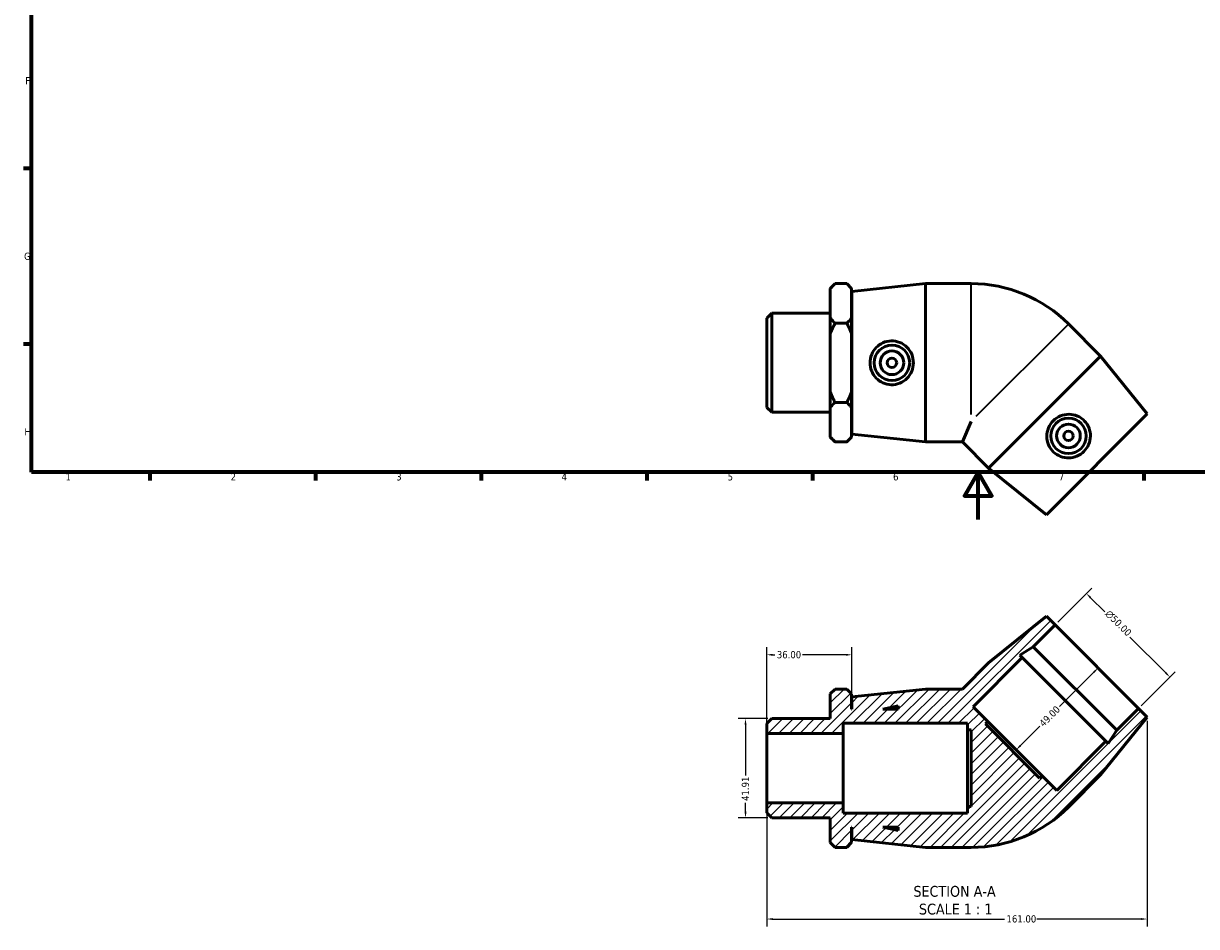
# Model space of a CAD drawing. Header units: millimetres. Extents: x 0 to 899, y -172 to 594.
# Tile 1 of 3: x 17 to 513, y -172 to 210. Entities that reach past the tile are written whole.
import ezdxf

# ---------------------------------------------------------------- set-up
doc = ezdxf.new("R2010")
doc.units = ezdxf.units.MM
for name, color, linetype, lineweight in [('Border (ANSI)', 7, 'Continuous', 70), ('Dimension (ANSI)', 7, 'Continuous', 25), ('Hatch (ANSI)', 7, 'Continuous', 18), ('Symbol (ANSI)', 7, 'Continuous', 25), ('Visible (ANSI)', 7, 'Continuous', 50), ('Visible Narrow (ANSI)', 7, 'Continuous', 35)]:
    doc.layers.add(name, color=color, linetype=linetype, lineweight=lineweight)
doc.styles.add('Label Text (ANSI)', font='tahoma.ttf')
doc.styles.add('Note Text (ANSI)', font='tahoma.ttf')
doc.dimstyles.new('Default - mm (ANSI)', dxfattribs={"dimtxt": 3.048, "dimasz": 2.5, "dimexe": 3.175, "dimexo": 1.6002, "dimgap": 0.8, "dimtad": 0, "dimtoh": 1, "dimrnd": 1e-08, "dimzin": 4, "dimdsep": 46, "dimtxsty": 'Note Text (ANSI)', "dimcen": 0.09, "dimdle": 10, "dimclrd": 256, "dimclre": 256, "dimclrt": 256, "dimadec": 1, "dimazin": 1, "dimtfac": 1, "dimtofl": 0, "dimtmove": 0, "dimatfit": 3, "dimfxl": 1, "dimtolj": 1, "dimtzin": 4, "dimlwd": -1, "dimlwe": -1, "dimarcsym": 0})

# ---------------------------------------------------------------- blocks, each defined once
blk = doc.blocks.new('Borders Default Border')
at = {"layer": 'Border (ANSI)'}
for p, q in [((20, 148.5), (16.55, 148.5)), ((20, 74.25), (16.55, 74.25)), ((70.08, 20), (70.08, 16.55)), ((140.17, 20), (140.17, 16.55)), ((210.25, 20), (210.25, 16.55)), ((280.33, 20), (280.33, 16.55)), ((350.42, 20), (350.42, 16.55)), ((490.58, 20), (490.58, 16.55))]:
    blk.add_line(p, q, dxfattribs=at)
at = {"layer": 'Border (ANSI)', "flags": 128}
for points in [[(20, 20), (20, 574), (821, 574), (821, 20), (20, 20)], [(420.5, 0), (420.5, 20), (414.73, 10), (426.27, 10), (420.5, 20)]]:
    blk.add_lwpolyline(points, dxfattribs=at)
at = {"layer": 'Border (ANSI)', "color": 230, "true_color": 0xff0080, "char_height": 3.05, "attachment_point": 7, "style": 'Note Text (ANSI)'}
for s, insert in [('F', (17.29, 184.1)), ('G', (16.81, 109.79)), ('H', (16.97, 35.6)), ('1', (34.35, 16.55)), ('2', (104.2, 16.55)), ('3', (174.26, 16.49)), ('4', (244.23, 16.55)), ('5', (314.48, 16.49)), ('6', (384.49, 16.49)), ('7', (454.6, 16.55))]:
    blk.add_mtext(s, dxfattribs=dict(at, insert=insert))
blk = doc.blocks.new('*D7')
at = {"layer": 'Defpoints', "color": 0, "transparency": 16777216}
for p in [(333.13, -84.24), (322.06, -126.15), (333.13, -126.15)]:
    blk.add_point(p, dxfattribs=at)
at = {"layer": 'Dimension (ANSI)', "transparency": 16777216}
for p, q in [((331.53, -84.24), (318.89, -84.24)), ((322.06, -86.74), (322.06, -108.25)), ((322.06, -123.65), (322.06, -119.85)), ((331.53, -126.15), (318.89, -126.15))]:
    blk.add_line(p, q, dxfattribs=at)
for points in [[(321.64, -86.74), (322.48, -86.74), (322.06, -84.24)], [(321.64, -123.65), (322.48, -123.65), (322.06, -126.15)]]:
    blk.add_solid(points, dxfattribs=at)
at = {"layer": 'Dimension (ANSI)', "color": 230, "true_color": 0xff0080, "transparency": 16777216, "insert": (320.48, -119.05), "char_height": 3.048, "attachment_point": 1, "rotation": 90, "style": 'Note Text (ANSI)'}
blk.add_mtext('\\A1;41.91', dxfattribs=at)
blk = doc.blocks.new('*D8')
at = {"layer": 'Defpoints', "color": 0, "transparency": 16777216}
for p in [(331.03, -57.22), (367.03, -75.05), (331.03, -90.53)]:
    blk.add_point(p, dxfattribs=at)
at = {"layer": 'Dimension (ANSI)', "transparency": 16777216}
for p, q in [((331.03, -88.93), (331.03, -54.05)), ((367.03, -73.45), (367.03, -54.05)), ((333.53, -57.22), (334.51, -57.22)), ((364.53, -57.22), (346.17, -57.22))]:
    blk.add_line(p, q, dxfattribs=at)
for points in [[(333.53, -56.81), (333.53, -57.64), (331.03, -57.22)], [(364.53, -56.81), (364.53, -57.64), (367.03, -57.22)]]:
    blk.add_solid(points, dxfattribs=at)
at = {"layer": 'Dimension (ANSI)', "color": 230, "true_color": 0xff0080, "transparency": 16777216, "insert": (335.31, -55.64), "char_height": 3.048, "attachment_point": 1, "style": 'Note Text (ANSI)'}
blk.add_mtext('\\A1;36.00', dxfattribs=at)
blk = doc.blocks.new('*D9')
at = {"layer": 'Defpoints', "color": 0, "transparency": 16777216}
for p in [(466.3, -31.31), (453.03, -44.57), (488.39, -79.93)]:
    blk.add_point(p, dxfattribs=at)
at = {"layer": 'Dimension (ANSI)', "transparency": 16777216}
for p, q in [((454.17, -43.44), (468.54, -29.07)), ((468.06, -33.08), (474.02, -39.04)), ((499.88, -64.9), (484.73, -49.75)), ((489.52, -78.8), (503.9, -64.42))]:
    blk.add_line(p, q, dxfattribs=at)
for points in [[(468.36, -32.78), (467.77, -33.37), (466.3, -31.31)], [(500.18, -64.6), (499.59, -65.19), (501.65, -66.67)]]:
    blk.add_solid(points, dxfattribs=at)
at = {"layer": 'Dimension (ANSI)', "color": 230, "true_color": 0xff0080, "transparency": 16777216, "insert": (476.21, -37.98), "char_height": 3.048, "attachment_point": 1, "rotation": 315, "style": 'Note Text (ANSI)'}
blk.add_mtext('\\A1;\\fAIGDT|b0|i0;\\H3.0480;\\ln\\fTahoma|b0|i0;\\H3.0480;50.00', dxfattribs=at)
blk = doc.blocks.new('*D10')
at = {"layer": 'Defpoints', "color": 0, "transparency": 16777216}
for p in [(470.71, -62.25), (436.06, -96.9), (436.59, -97.43)]:
    blk.add_point(p, dxfattribs=at)
at = {"layer": 'Dimension (ANSI)', "transparency": 16777216}
for p, q in [((469.47, -64.55), (454.9, -79.12)), ((438.36, -95.66), (446.57, -87.45))]:
    blk.add_line(p, q, dxfattribs=at)
for points in [[(469.18, -64.25), (469.77, -64.84), (471.24, -62.78)], [(438.06, -95.36), (438.65, -95.95), (436.59, -97.43)]]:
    blk.add_solid(points, dxfattribs=at)
at = {"layer": 'Dimension (ANSI)', "color": 230, "true_color": 0xff0080, "transparency": 16777216, "insert": (446.02, -85.76), "char_height": 3.048, "attachment_point": 1, "rotation": 45, "style": 'Note Text (ANSI)'}
blk.add_mtext('\\A1;49.00', dxfattribs=at)
blk = doc.blocks.new('*D11')
at = {"layer": 'Defpoints', "color": 0, "transparency": 16777216}
for p in [(492.03, -83.57), (331.03, -119.86), (492.03, -169.01)]:
    blk.add_point(p, dxfattribs=at)
at = {"layer": 'Dimension (ANSI)', "transparency": 16777216}
for p, q in [((492.03, -85.17), (492.03, -172.19)), ((331.03, -121.46), (331.03, -172.19)), ((333.53, -169.01), (431.69, -169.01)), ((489.53, -169.01), (445.37, -169.01))]:
    blk.add_line(p, q, dxfattribs=at)
for points in [[(333.53, -168.59), (333.53, -169.43), (331.03, -169.01)], [(489.53, -168.59), (489.53, -169.43), (492.03, -169.01)]]:
    blk.add_solid(points, dxfattribs=at)
at = {"layer": 'Dimension (ANSI)', "color": 230, "true_color": 0xff0080, "transparency": 16777216, "insert": (432.49, -167.42), "char_height": 3.048, "attachment_point": 1, "style": 'Note Text (ANSI)'}
blk.add_mtext('\\A1;161.00', dxfattribs=at)

msp = doc.modelspace()

# ---------------------------------------------------------------- hatches: boundary and pattern name
at = {"layer": 'Hatch (ANSI)'}
h = msp.add_hatch(dxfattribs=at)
h.set_pattern_fill('ANSI31', color=256, scale=25.4, style=0)
h.set_pattern_definition([(45, (0, 0), (-2.245064, 2.245064), [])])
edge = h.paths.add_edge_path()
edge.add_line((424.927, -60.659), (413.89, -71.696))
edge.add_line((413.89, -71.696), (398.281, -71.696))
edge.add_line((398.281, -71.696), (367.031, -75.046))
edge.add_line((367.031, -75.046), (367.031, -80.196))
edge.add_line((367.031, -80.196), (366.931, -80.196))
edge.add_line((366.931, -80.196), (366.931, -73.706))
edge.add_line((366.931, -73.706), (364.921, -71.696))
edge.add_line((364.921, -71.696), (359.941, -71.696))
edge.add_line((359.941, -71.696), (357.931, -73.706))
edge.add_line((357.931, -73.706), (357.931, -84.241))
edge.add_line((357.931, -84.241), (333.127, -84.241))
edge.add_line((333.127, -84.241), (331.031, -86.337))
edge.add_line((331.031, -86.337), (331.031, -90.528))
edge.add_line((331.031, -90.528), (363.431, -90.528))
edge.add_line((363.431, -90.528), (363.431, -86.196))
edge.add_line((363.431, -86.196), (416.031, -86.196))
edge.add_line((416.031, -86.196), (416.031, -88.946))
edge.add_line((416.031, -88.946), (417.501, -88.946))
edge.add_line((417.501, -88.946), (417.501, -121.446))
edge.add_line((417.501, -121.446), (416.031, -121.446))
edge.add_line((416.031, -121.446), (416.031, -124.196))
edge.add_line((416.031, -124.196), (363.431, -124.196))
edge.add_line((363.431, -124.196), (363.431, -119.865))
edge.add_line((363.431, -119.865), (331.031, -119.865))
edge.add_line((331.031, -119.865), (331.031, -124.056))
edge.add_line((331.031, -124.056), (333.127, -126.151))
edge.add_line((333.127, -126.151), (357.931, -126.151))
edge.add_line((357.931, -126.151), (357.931, -136.686))
edge.add_line((357.931, -136.686), (359.941, -138.696))
edge.add_line((359.941, -138.696), (364.921, -138.696))
edge.add_line((364.921, -138.696), (366.931, -136.686))
edge.add_line((366.931, -136.686), (366.931, -130.196))
edge.add_line((366.931, -130.196), (367.031, -130.196))
edge.add_line((367.031, -130.196), (367.031, -135.346))
edge.add_line((367.031, -135.346), (398.281, -138.696))
edge.add_line((398.281, -138.696), (417.501, -138.696))
edge.add_ellipse((417.501, -80.415), major_axis=(0, -58.281), ratio=1, start_angle=0, end_angle=45)
edge.add_line((458.712, -121.626), (472.303, -108.035))
edge.add_line((472.303, -108.035), (492.031, -83.569))
edge.add_line((492.031, -83.569), (488.39, -79.928))
edge.add_line((488.39, -79.928), (479.15, -89.167))
edge.add_line((479.15, -89.167), (475.512, -94.769))
edge.add_line((475.512, -94.769), (474.53, -93.787))
edge.add_line((474.53, -93.787), (453.741, -114.576))
edge.add_line((453.741, -114.576), (447.554, -108.389))
edge.add_line((447.554, -108.389), (446.515, -109.428))
edge.add_line((446.515, -109.428), (423.534, -86.447))
edge.add_line((423.534, -86.447), (424.573, -85.408))
edge.add_line((424.573, -85.408), (418.386, -79.221))
edge.add_line((418.386, -79.221), (439.175, -58.432))
edge.add_line((439.175, -58.432), (438.193, -57.45))
edge.add_line((438.193, -57.45), (443.795, -53.812))
edge.add_line((443.795, -53.812), (453.034, -44.573))
edge.add_line((453.034, -44.573), (449.393, -40.931))
edge.add_line((449.393, -40.931), (424.927, -60.659))
h.paths.add_polyline_path([(386.631, -131.585), (380.098, -130.196), (386.631, -130.196)], flags=0)
h.paths.add_polyline_path([(380.098, -80.196), (386.631, -78.807), (386.631, -80.196)], flags=0)

# ---------------------------------------------------------------- linework, layer by layer
at = {"layer": 'Visible (ANSI)'}
for p, q in [((357.931, 97.794), (359.941, 99.804)), ((364.921, 99.804), (359.941, 99.804)), ((366.931, 97.794), (364.921, 99.804)), ((367.031, 96.454), (398.281, 99.804)), ((398.281, 32.804), (398.281, 99.804)), ((398.281, 99.804), (417.501, 99.804)), ((357.931, 97.551), (357.931, 97.794)), ((357.931, 85.306), (357.931, 97.551)), ((366.931, 97.794), (366.931, 97.551)), ((366.931, 97.551), (366.931, 85.306)), ((367.031, 36.154), (367.031, 96.454)), ((366.931, 91.304), (367.031, 91.304)), ((331.031, 85.163), (333.127, 87.259)), ((331.031, 47.444), (331.031, 85.163)), ((333.127, 87.259), (333.127, 45.349)), ((333.127, 87.259), (357.931, 87.259)), ((357.931, 78.548), (357.931, 85.306)), ((366.931, 85.306), (366.931, 78.548)), ((359.941, 83.054), (364.921, 83.054)), ((472.303, 69.143), (458.712, 82.733)), ((357.931, 54.059), (357.931, 78.548)), ((366.931, 78.548), (366.931, 54.059)), ((472.303, 69.143), (424.927, 21.767)), ((492.031, 44.677), (472.303, 69.143)), ((357.931, 47.301), (357.931, 54.059)), ((366.931, 54.059), (366.931, 47.301)), ((331.031, 47.444), (333.127, 45.349)), ((333.127, 45.349), (357.931, 45.349)), ((357.931, 35.056), (357.931, 47.301)), ((359.941, 49.554), (364.921, 49.554)), ((366.931, 47.301), (366.931, 35.056)), ((492.031, 44.677), (449.393, 2.038)), ((366.931, 41.304), (367.031, 41.304)), ((417.501, 41.522), (413.89, 32.804)), ((357.931, 34.814), (357.931, 35.056)), ((357.931, 34.814), (359.941, 32.804)), ((366.931, 34.814), (364.921, 32.804)), ((366.931, 35.056), (366.931, 34.814)), ((367.031, 36.154), (398.281, 32.804)), ((364.921, 32.804), (359.941, 32.804)), ((398.281, 32.804), (413.89, 32.804)), ((424.927, 21.767), (413.89, 32.804)), ((449.393, 2.038), (424.927, 21.767)), ((449.393, -40.931), (424.927, -60.659)), ((443.795, -53.812), (453.034, -44.573)), ((453.034, -44.573), (449.393, -40.931)), ((453.034, -44.573), (488.39, -79.928)), ((438.193, -57.45), (443.795, -53.812)), ((443.795, -53.812), (479.15, -89.167)), ((418.386, -79.221), (439.175, -58.432)), ((439.175, -58.432), (438.193, -57.45)), ((439.175, -58.432), (474.53, -93.787)), ((424.927, -60.659), (413.89, -71.696)), ((359.941, -71.696), (357.931, -73.706)), ((357.931, -73.706), (357.931, -84.241)), ((364.921, -71.696), (359.941, -71.696)), ((366.931, -73.706), (364.921, -71.696)), ((366.931, -80.196), (366.931, -73.706)), ((398.281, -71.696), (367.031, -75.046)), ((413.89, -71.696), (398.281, -71.696)), ((367.031, -75.046), (367.031, -80.196)), ((380.098, -80.196), (386.631, -78.807)), ((386.631, -78.807), (386.631, -80.196)), ((424.573, -85.408), (418.386, -79.221)), ((333.127, -84.241), (331.031, -86.337)), ((357.931, -84.241), (333.127, -84.241)), ((367.031, -80.196), (366.931, -80.196)), ((386.631, -80.196), (380.098, -80.196)), ((472.303, -108.035), (492.031, -83.569)), ((488.39, -79.928), (479.15, -89.167)), ((492.031, -83.569), (488.39, -79.928)), ((331.031, -86.337), (331.031, -90.528)), ((363.431, -90.528), (363.431, -86.196)), ((363.431, -86.196), (416.031, -86.196)), ((416.031, -86.196), (416.031, -88.946)), ((416.031, -88.946), (417.501, -88.946)), ((416.031, -88.946), (416.031, -121.446)), ((417.501, -88.946), (417.501, -121.446)), ((423.534, -86.447), (424.573, -85.408)), ((446.515, -109.428), (423.534, -86.447)), ((447.554, -108.389), (424.573, -85.408)), ((479.15, -89.167), (475.512, -94.769)), ((331.031, -90.528), (363.431, -90.528)), ((331.031, -119.865), (331.031, -90.528)), ((363.431, -119.865), (363.431, -90.528)), ((474.53, -93.787), (453.741, -114.576)), ((475.512, -94.769), (474.53, -93.787)), ((447.554, -108.389), (446.515, -109.428)), ((453.741, -114.576), (447.554, -108.389)), ((458.712, -121.626), (472.303, -108.035)), ((363.431, -119.865), (331.031, -119.865)), ((331.031, -119.865), (331.031, -124.056)), ((331.031, -124.056), (333.127, -126.151)), ((363.431, -124.196), (363.431, -119.865)), ((417.501, -121.446), (416.031, -121.446)), ((416.031, -121.446), (416.031, -124.196)), ((333.127, -126.151), (357.931, -126.151)), ((357.931, -126.151), (357.931, -136.686)), ((416.031, -124.196), (363.431, -124.196)), ((366.931, -136.686), (366.931, -130.196)), ((366.931, -130.196), (367.031, -130.196)), ((367.031, -130.196), (367.031, -135.346)), ((386.631, -131.585), (380.098, -130.196)), ((380.098, -130.196), (386.631, -130.196)), ((386.631, -130.196), (386.631, -131.585)), ((357.931, -136.686), (359.941, -138.696)), ((364.921, -138.696), (359.941, -138.696)), ((364.921, -138.696), (366.931, -136.686)), ((367.031, -135.346), (398.281, -138.696)), ((398.281, -138.696), (417.501, -138.696))]:
    msp.add_line(p, q, dxfattribs=at)
for centre, radius in [((384.016, 66.304), 7.5), ((384.016, 66.304), 5), ((384.016, 66.304), 2), ((458.702, 35.368), 7.5), ((458.702, 35.368), 5), ((458.702, 35.368), 2)]:
    msp.add_circle(centre, radius, dxfattribs=at)
for centre, start, end in [((417.501, 41.522), 45, 90), ((417.501, -80.415), 270, 315)]:
    msp.add_arc(centre, 58.281, start, end, dxfattribs=at)
for points in [[(357.931, 97.551), (358.78, 98.642), (359.941, 99.804)], [(364.921, 99.804), (366.082, 98.642), (366.931, 97.551)], [(359.941, 83.054), (358.78, 84.215), (357.931, 85.306)], [(366.931, 85.306), (366.082, 84.215), (364.921, 83.054)], [(357.931, 78.548), (358.78, 80.731), (359.941, 83.054)], [(364.921, 83.054), (366.082, 80.731), (366.931, 78.548)], [(359.941, 49.554), (358.78, 51.876), (357.931, 54.059)], [(366.931, 54.059), (366.082, 51.876), (364.921, 49.554)], [(357.931, 47.301), (358.78, 48.392), (359.941, 49.554)], [(364.921, 49.554), (366.082, 48.392), (366.931, 47.301)], [(359.941, 32.804), (358.78, 33.965), (357.931, 35.056)], [(366.931, 35.056), (366.082, 33.965), (364.921, 32.804)]]:
    msp.add_rational_spline(points, [1, 1.00241153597, 1], degree=2, dxfattribs=at)
for points in [[(383.643, 57.022), (382.517, 57.057), (381.318, 57.319), (379.125, 58.302), (378.13, 59.023), (376.562, 60.662), (375.884, 61.693), (374.985, 63.943), (374.764, 65.162), (374.764, 67.445), (374.985, 68.664), (375.884, 70.914), (376.562, 71.945), (378.13, 73.584), (379.125, 74.305), (381.318, 75.288), (382.517, 75.55), (384.851, 75.623), (386.128, 75.407), (388.465, 74.47), (389.527, 73.75), (391.185, 72.093), (391.901, 71.051), (392.857, 68.75), (393.096, 67.491), (393.096, 65.116), (392.857, 63.857), (391.901, 61.556), (391.185, 60.514), (389.527, 58.857), (388.465, 58.137), (386.128, 57.2), (384.851, 56.984), (383.643, 57.022)], [(465.528, 41.667), (466.3, 40.846), (466.963, 39.813), (467.819, 37.567), (468.012, 36.354), (467.962, 34.086), (467.712, 32.877), (466.757, 30.65), (466.051, 29.633), (464.437, 28.019), (463.419, 27.313), (461.193, 26.357), (459.983, 26.107), (457.716, 26.057), (456.503, 26.251), (454.257, 27.107), (453.224, 27.769), (451.522, 29.368), (450.772, 30.424), (449.781, 32.739), (449.54, 33.999), (449.539, 36.343), (449.769, 37.586), (450.72, 39.889), (451.442, 40.948), (453.121, 42.628), (454.181, 43.349), (456.483, 44.3), (457.727, 44.531), (460.071, 44.53), (461.33, 44.288), (463.645, 43.298), (464.701, 42.547), (465.528, 41.667)]]:
    msp.add_open_spline(points, degree=3, knots=[0, 0, 0, 0, 0.33994, 0.33994, 0.6798801, 0.6798801, 1.0223307, 1.0223307, 1.3647813, 1.3647813, 1.7072319, 1.7072319, 2.0496826, 2.0496826, 2.3896226, 2.3896226, 2.7295626, 2.7295626, 3.0937811, 3.0937811, 3.4579995, 3.4579995, 3.8143263, 3.8143263, 4.1706531, 4.1706531, 4.5269799, 4.5269799, 4.8833067, 4.8833067, 5.2475251, 5.2475251, 5.6117436, 5.6117436, 5.6117436, 5.6117436], dxfattribs=at)
at = {"layer": 'Visible Narrow (ANSI)'}
for p, q in [((417.501, 44.403), (417.501, 99.562)), ((458.542, 82.562), (419.539, 43.559))]:
    msp.add_line(p, q, dxfattribs=at)

# ---------------------------------------------------------------- block references
msp.add_blockref('Borders Default Border', (0, 0))

# ---------------------------------------------------------------- texts
at = {"layer": 'Symbol (ANSI)', "char_height": 4.572, "attachment_point": 7, "style": 'Label Text (ANSI)'}
for s, insert in [('SECTION A-A', (393.107, -159.665)), ('SCALE 1 : 1', (395.426, -167.178))]:
    msp.add_mtext(s, dxfattribs=dict(at, insert=insert))

# ---------------------------------------------------------------- dimensions: what is measured, and where the dimension line sits
at = {"layer": 'Dimension (ANSI)'}
dim = msp.add_linear_dim(base=(466.295, -31.311), p1=(488.39, -79.928), p2=(453.034, -44.573), angle=315, text='\\fAIGDT|b0|i0;\\H3.0480;\\ln\\fTahoma|b0|i0;\\H3.0480;<>', dimstyle='Default - mm (ANSI)', override={"dimtoh": 0, "dimdec": 2, "dimtp": 0, "dimtm": 0, "dimtdec": 2, "dimatfit": 1}, dxfattribs=at)
dim.commit()
dim.dimension.update_dxf_attribs({"geometry": '*D9', "text_midpoint": (479.377, -44.393), "dimtype": 160})
for base, p1, p2, angle, override, picture, middle in [((331.031, -57.224), (367.031, -75.046), (331.031, -90.528), 180, {"dimtoh": 0, "dimdec": 2, "dimtp": 0, "dimtm": 0, "dimtdec": 2, "dimatfit": 1}, '*D8', (340.34, -57.224)), ((436.592, -97.426), (470.712, -62.25), (436.064, -96.898), 225, {"dimtoh": 0, "dimdec": 2, "dimse1": 1, "dimse2": 1, "dimtp": 0, "dimtm": 0, "dimtdec": 2, "dimatfit": 1}, '*D10', (450.734, -83.284)), ((322.061, -126.151), (333.127, -84.241), (333.127, -126.151), 90, {"dimtoh": 0, "dimdec": 2, "dimtp": 0, "dimtm": 0, "dimtdec": 2, "dimatfit": 1}, '*D7', (322.061, -114.048)), ((492.031, -169.01), (331.031, -119.865), (492.031, -83.569), 180, {"dimtoh": 0, "dimdec": 2, "dimtp": 0, "dimtm": 0, "dimtdec": 2, "dimatfit": 1}, '*D11', (438.531, -169.01))]:
    dim = msp.add_linear_dim(base=base, p1=p1, p2=p2, angle=angle, dimstyle='Default - mm (ANSI)', override=override, dxfattribs=at)
    dim.commit()
    dim.dimension.update_dxf_attribs({"geometry": picture, "text_midpoint": middle, "dimtype": 160})

doc.saveas('drawing.dxf')
